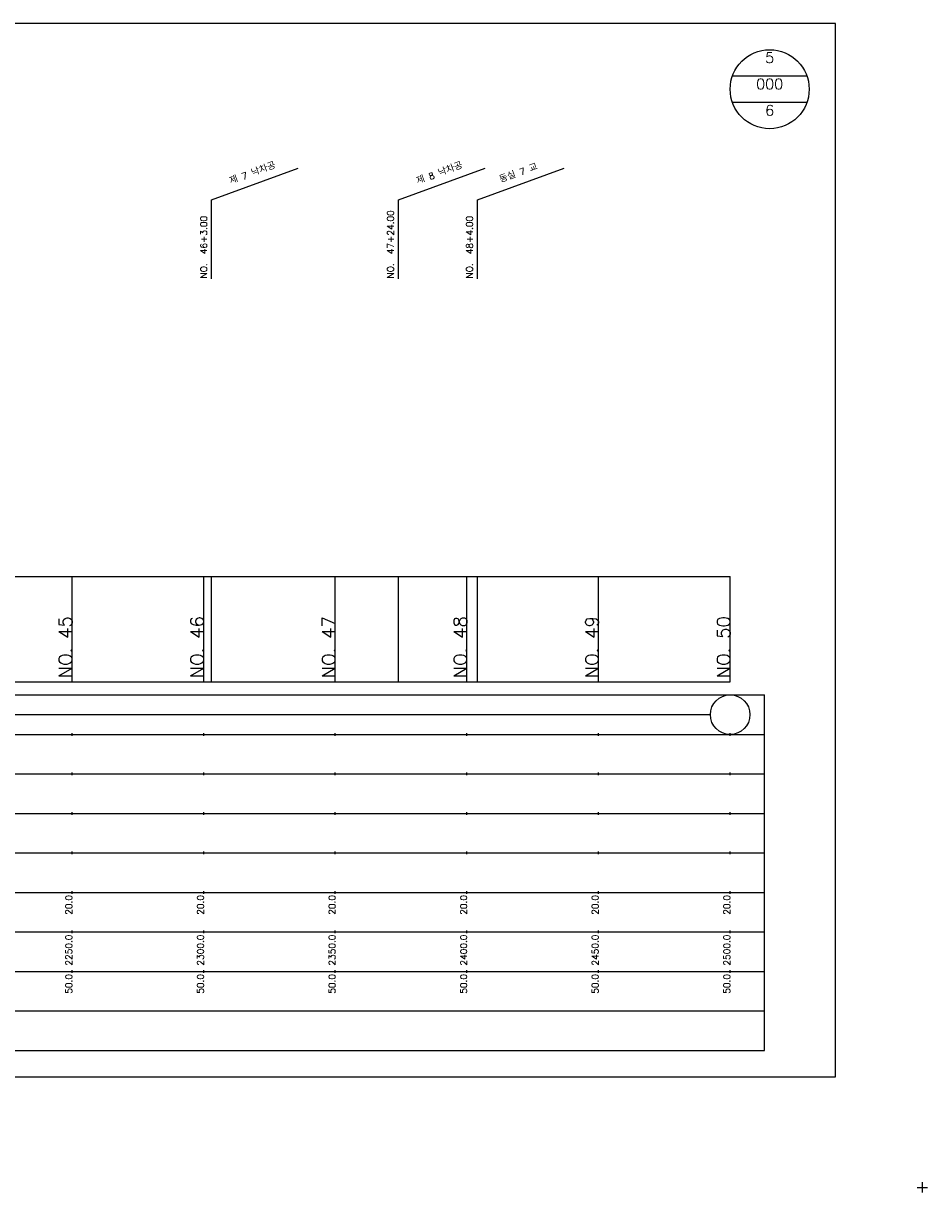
# Model space of a CAD drawing. Extents: x -2 to 685, y -2 to 3823.
# Tile 10 of 13: x 342 to 685, y 1930 to 2374. Entities that reach past the tile are written whole.
import ezdxf
from ezdxf.enums import TextEntityAlignment as Align

# ---------------------------------------------------------------- set-up
doc = ezdxf.new("R2010")
doc.units = 0
doc.header["$LTSCALE"] = 5
for name, color, linetype in [('BOX', 5, 'CONTINUOUS'), ('DT1', 3, 'CONTINUOUS'), ('DT2', 6, 'CONTINUOUS'), ('LT1', 4, 'CONTINUOUS'), ('ST1', 7, 'CONTINUOUS')]:
    doc.layers.add(name, color=color, linetype=linetype)
doc.styles.add('GHS', font='ROMANS.shx', dxfattribs={"bigfont": 'GHS.shx'})

msp = doc.modelspace()

# ---------------------------------------------------------------- linework, layer by layer
at = {"layer": 'BOX'}
msp.add_lwpolyline([(50, 1974), (650, 1974), (650, 2374), (50, 2374), (50, 1974)], dxfattribs=at)
at = {"layer": 'DT1'}
for p, q in [((360, 2149.41), (360, 2150.41)), ((410, 2149.41), (410, 2150.41)), ((460, 2149.41), (460, 2150.41)), ((510, 2149.41), (510, 2150.41)), ((560, 2149.41), (560, 2150.41)), ((610, 2149.41), (610, 2150.41))]:
    msp.add_line(p, q, dxfattribs=at)
at = {"layer": 'LT1', "linetype": 'CONTINUOUS'}
for p, q in [((413, 2307), (445.89, 2318.97)), ((484, 2307), (516.89, 2318.97)), ((514, 2307), (546.89, 2318.97)), ((413, 2277), (413, 2307)), ((484, 2277), (484, 2307)), ((514, 2277), (514, 2307))]:
    msp.add_line(p, q, dxfattribs=at)
at = {"layer": 'LT1'}
for p, q in [((360, 2124), (360, 2164)), ((410, 2124), (410, 2164)), ((413, 2124), (413, 2164)), ((460, 2124), (460, 2164)), ((484, 2124), (484, 2164)), ((510, 2124), (510, 2164)), ((514, 2124), (514, 2164)), ((560, 2124), (560, 2164)), ((610, 2124), (610, 2164)), ((110, 2124), (610, 2124)), ((360, 2103.5), (360, 2104.5)), ((410, 2103.5), (410, 2104.5)), ((460, 2103.5), (460, 2104.5)), ((510, 2103.5), (510, 2104.5)), ((560, 2103.5), (560, 2104.5)), ((610, 2103.5), (610, 2104.5)), ((360, 2088.5), (360, 2089.5)), ((410, 2088.5), (410, 2089.5)), ((460, 2088.5), (460, 2089.5)), ((510, 2088.5), (510, 2089.5)), ((560, 2088.5), (560, 2089.5)), ((610, 2088.5), (610, 2089.5)), ((360, 2073.5), (360, 2074.5)), ((410, 2073.5), (410, 2074.5)), ((460, 2073.5), (460, 2074.5)), ((510, 2073.5), (510, 2074.5)), ((560, 2073.5), (560, 2074.5)), ((610, 2073.5), (610, 2074.5)), ((360, 2058.5), (360, 2059.5)), ((410, 2058.5), (410, 2059.5)), ((460, 2058.5), (460, 2059.5)), ((510, 2058.5), (510, 2059.5)), ((560, 2058.5), (560, 2059.5)), ((610, 2058.5), (610, 2059.5)), ((360, 2043.5), (360, 2044.5)), ((410, 2043.5), (410, 2044.5)), ((460, 2043.5), (460, 2044.5)), ((510, 2043.5), (510, 2044.5)), ((560, 2043.5), (560, 2044.5)), ((610, 2043.5), (610, 2044.5)), ((360, 2028.5), (360, 2029.5)), ((410, 2028.5), (410, 2029.5)), ((460, 2028.5), (460, 2029.5)), ((510, 2028.5), (510, 2029.5)), ((560, 2028.5), (560, 2029.5)), ((610, 2028.5), (610, 2029.5)), ((360, 2013.5), (360, 2014.5)), ((410, 2013.5), (410, 2014.5)), ((460, 2013.5), (460, 2014.5)), ((510, 2013.5), (510, 2014.5)), ((560, 2013.5), (560, 2014.5)), ((610, 2013.5), (610, 2014.5))]:
    msp.add_line(p, q, dxfattribs=at)
msp.add_lwpolyline([(110, 2164), (160, 2164), (210, 2164), (260, 2164), (310, 2164), (360, 2164), (410, 2164), (460, 2164), (510, 2164), (560, 2164), (610, 2164)], dxfattribs=at)
at = {"layer": 'ST1', "linetype": 'CONTINUOUS'}
for p, q in [((639.14, 2354), (610.86, 2354)), ((639.14, 2344), (610.86, 2344)), ((117.5, 2111.5), (602.5, 2111.5))]:
    msp.add_line(p, q, dxfattribs=at)
at = {"layer": 'ST1'}
for p, q in [((80, 2119), (623, 2119)), ((623, 1984), (623, 2119)), ((87.5, 2104), (623, 2104)), ((80, 2089), (623, 2089)), ((87.5, 2074), (623, 2074)), ((80, 2059), (623, 2059)), ((80, 2044), (623, 2044)), ((80, 2029), (623, 2029)), ((80, 2014), (623, 2014)), ((80, 1999), (623, 1999)), ((80, 1984), (623, 1984)), ((681, 1932), (685, 1932)), ((683, 1930), (683, 1934))]:
    msp.add_line(p, q, dxfattribs=at)
at = {"layer": 'ST1', "linetype": 'CONTINUOUS'}
for centre, radius in [((625, 2349), 15), ((610, 2111.5), 7.5)]:
    msp.add_circle(centre, radius, dxfattribs=at)

# ---------------------------------------------------------------- texts
at = {"layer": 'DT1', "linetype": 'CONTINUOUS', "style": 'GHS'}
for s, p in [('제 7 낙차공', (429, 2315.99)), ('제 8 낙차공', (500, 2315.99)), ('동실 7 교', (530, 2315.99))]:
    msp.add_text(s, height=2.5, rotation=20, dxfattribs=at).set_placement(p, align=Align.CENTER)
for s, p in [('NO.  46+3.00', (411.25, 2277.12)), ('NO.  47+24.00', (482.25, 2277.12)), ('NO.  48+4.00', (512.25, 2277.12))]:
    msp.add_text(s, height=2.5, rotation=90, dxfattribs=at).set_placement(p)
at = {"layer": 'DT1', "style": 'GHS'}
for s, height, p in [('NO. 45', 5, (360, 2148.91)), ('NO. 46', 5, (410, 2148.91)), ('NO. 47', 5, (460, 2148.91)), ('NO. 48', 5, (510, 2148.91)), ('NO. 49', 5, (560, 2148.91)), ('NO. 50', 5, (610, 2148.91)), (' 20.0', 2.5, (360, 2043)), (' 20.0', 2.5, (410, 2043)), (' 20.0', 2.5, (460, 2043)), (' 20.0', 2.5, (510, 2043)), (' 20.0', 2.5, (560, 2043)), (' 20.0', 2.5, (610, 2043)), ('  2250.0', 2.5, (360, 2028)), ('  2300.0', 2.5, (410, 2028)), ('  2350.0', 2.5, (460, 2028)), ('  2400.0', 2.5, (510, 2028)), ('  2450.0', 2.5, (560, 2028)), ('  2500.0', 2.5, (610, 2028)), ('  50.0', 2.5, (360, 2013)), ('  50.0', 2.5, (410, 2013)), ('  50.0', 2.5, (460, 2013)), ('  50.0', 2.5, (510, 2013)), ('  50.0', 2.5, (560, 2013)), ('  50.0', 2.5, (610, 2013))]:
    msp.add_text(s, height=height, rotation=90, dxfattribs=at).set_placement(p, align=Align.RIGHT)
at = {"layer": 'DT2', "linetype": 'CONTINUOUS', "style": 'GHS'}
for s, p in [('5', (625, 2359)), ('000', (625, 2349)), ('6', (625, 2339))]:
    msp.add_text(s, height=4, dxfattribs=at).set_placement(p, align=Align.CENTER)

doc.saveas('drawing.dxf')
